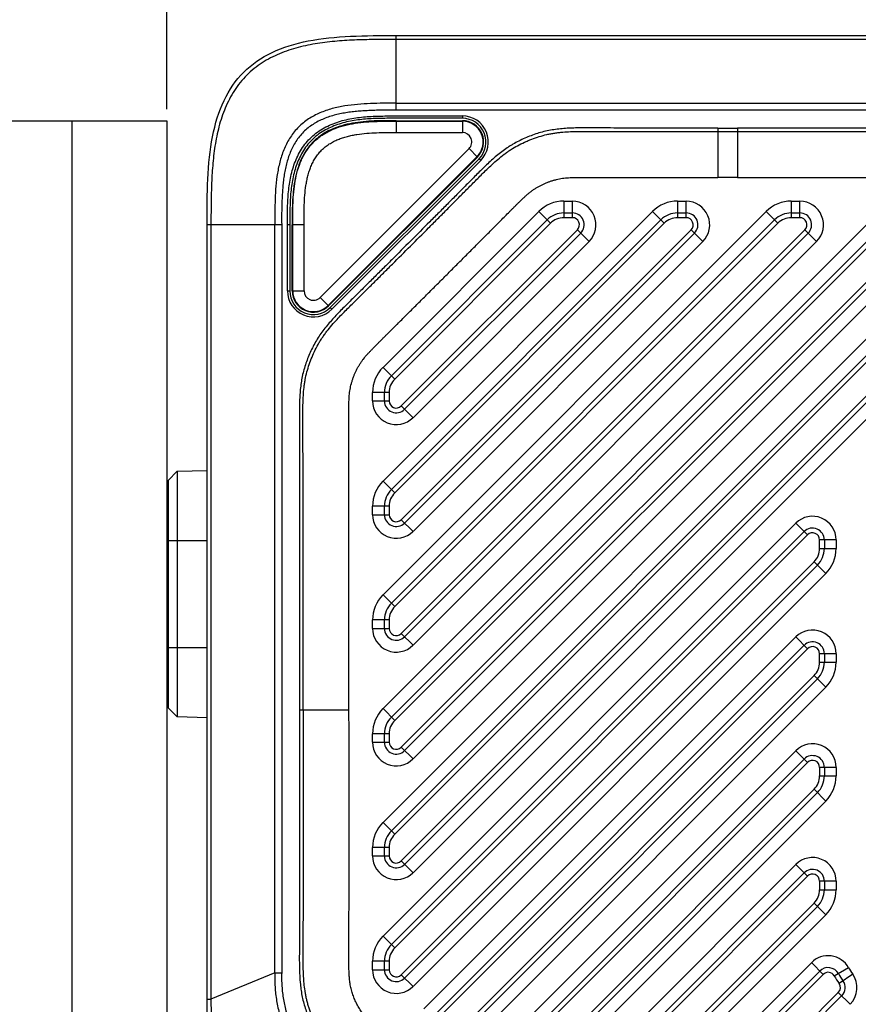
# Model space of a CAD drawing. Header units: millimetres. Extents: x 37 to 412, y 151 to 257.
# Tile 4 of 9: x 188 to 224, y 191 to 232. Entities that reach past the tile are written whole.
import ezdxf
from ezdxf.enums import TextEntityAlignment as Align

# ---------------------------------------------------------------- set-up
doc = ezdxf.new("R2010")
doc.units = ezdxf.units.MM
doc.header["$LTSCALE"] = 23.1
doc.layers.get('0').update_dxf_attribs({"linetype": 'CONTINUOUS'})
doc.layers.add('20_ALL_FEATURES', color=7, linetype='CONTINUOUS')
doc.layers.add('51__DRAFT_DIMS', color=7, linetype='CONTINUOUS')
doc.styles.get("Standard").update_dxf_attribs({"font": 'simfang.ttf'})
doc.dimstyles.new('DIMSTYLE_3', dxfattribs={"dimtxt": 3, "dimasz": 3, "dimexe": 2.5, "dimexo": 0.5, "dimgap": 0.75, "dimtad": 1, "dimdsep": 46, "dimtxsty": 'STANDARD', "dimblk": '_FILLED', "dimblk1": '_FILLED', "dimblk2": '_FILLED', "dimcen": 0.09, "dimclrt": 3, "dimazin": 2, "dimtol": 1, "dimtp": 0.1, "dimtm": 0.1, "dimtfac": 1, "dimtofl": 0, "dimtmove": 0, "dimatfit": 3, "dimldrblk": '_FILLED', "dimfxl": 1, "dimtolj": 1, "dimarcsym": 0})
doc.dimstyles.new('DIMSTYLE_4', dxfattribs={"dimtxt": 3, "dimasz": 3, "dimexe": 2.5, "dimexo": 0.5, "dimgap": 0.75, "dimtad": 1, "dimdsep": 46, "dimtxsty": 'STANDARD', "dimblk": '_FILLED', "dimblk1": '_FILLED', "dimblk2": '_FILLED', "dimcen": 0.09, "dimclrt": 3, "dimazin": 2, "dimtp": 0.3, "dimtm": 0.3, "dimtfac": 1, "dimtofl": 0, "dimtmove": 0, "dimatfit": 3, "dimldrblk": '_FILLED', "dimfxl": 1, "dimtolj": 1, "dimarcsym": 0})

# ---------------------------------------------------------------- blocks, each defined once
blk = doc.blocks.new('_FILLED')
at = {"color": 0, "linetype": 'ByBlock'}
blk.add_solid([(0, 0), (-1, 0.167), (-1, -0.167)], dxfattribs=at)
blk = doc.blocks.new('*D5')
at = {"layer": '51__DRAFT_DIMS', "color": 4}
for p, q in [((152.294, 223.381), (152.294, 256.115)), ((310.194, 230.107), (310.194, 256.115)), ((152.294, 253.615), (231.244, 253.615)), ((310.194, 253.615), (231.244, 253.615))]:
    blk.add_line(p, q, dxfattribs=at)
at = {"layer": '51__DRAFT_DIMS', "color": 4, "xscale": 3, "yscale": 3, "zscale": 3, "rotation": 180}
blk.add_blockref('_FILLED', (152.294, 253.615), dxfattribs=at)
at = {"layer": '51__DRAFT_DIMS', "color": 4, "xscale": 3, "yscale": 3, "zscale": 3}
blk.add_blockref('_FILLED', (310.194, 253.615), dxfattribs=at)
at = {"layer": '51__DRAFT_DIMS', "color": 3}
for s, p in [('157.9', (226.715, 254.365)), ('0.1', (237.977, 254.365))]:
    blk.add_text(s, height=3, dxfattribs=at).set_placement(p, align=Align.CENTER)
blk = doc.blocks.new('*D8')
at = {"layer": '51__DRAFT_DIMS', "color": 4}
for p, q in [((194.294, 228.381), (194.294, 244.739)), ((310.194, 230.107), (310.194, 244.739)), ((194.294, 242.239), (252.244, 242.239)), ((310.194, 242.239), (252.244, 242.239))]:
    blk.add_line(p, q, dxfattribs=at)
at = {"layer": '51__DRAFT_DIMS', "color": 4, "xscale": 3, "yscale": 3, "zscale": 3, "rotation": 180}
blk.add_blockref('_FILLED', (194.294, 242.239), dxfattribs=at)
at = {"layer": '51__DRAFT_DIMS', "color": 4, "xscale": 3, "yscale": 3, "zscale": 3}
blk.add_blockref('_FILLED', (310.194, 242.239), dxfattribs=at)
at = {"layer": '51__DRAFT_DIMS', "color": 3}
blk.add_text('115.9', height=3, dxfattribs=at).set_placement((252.244, 242.989), align=Align.CENTER)

msp = doc.modelspace()

# ---------------------------------------------------------------- linework, layer by layer
at = {"layer": '20_ALL_FEATURES', "color": 4}
for p, q in [((203.994, 228.34), (203.994, 231.494)), ((232.394, 231.328), (203.994, 231.328)), ((203.994, 228.632), (232.394, 228.632)), ((232.394, 228.34), (203.994, 228.34)), ((206.788, 228.094), (206.788, 227.994)), ((190.294, 187.881), (190.294, 227.881)), ((203.994, 227.894), (203.994, 227.394)), ((206.788, 227.895), (206.788, 227.395)), ((217.594, 227.584), (217.594, 225.494)), ((217.594, 227.584), (218.416, 227.584)), ((217.594, 227.436), (218.416, 227.436)), ((218.416, 227.584), (218.416, 225.494)), ((207.425, 226.358), (207.071, 226.712)), ((201.272, 219.921), (207.565, 226.216)), ((207.565, 226.216), (207.495, 226.287)), ((218.416, 225.494), (217.594, 225.494)), ((211.082, 224.494), (211.082, 223.794)), ((211.082, 224.494), (211.44, 224.494)), ((211.44, 223.794), (211.44, 224.494)), ((215.89, 224.494), (215.89, 223.794)), ((215.89, 224.494), (216.248, 224.494)), ((216.248, 223.794), (216.248, 224.494)), ((220.698, 224.494), (220.698, 223.794)), ((220.698, 224.494), (221.057, 224.494)), ((221.057, 223.794), (221.057, 224.494)), ((210.021, 224.054), (203.434, 217.466)), ((214.829, 224.054), (203.434, 212.658)), ((219.637, 224.054), (203.434, 207.849)), ((224.445, 224.054), (203.434, 203.041)), ((210.516, 223.559), (210.021, 224.054)), ((215.324, 223.559), (214.829, 224.054)), ((220.132, 223.559), (219.637, 224.054)), ((203.929, 216.971), (210.516, 223.559)), ((203.929, 212.163), (215.324, 223.559)), ((203.929, 207.354), (220.132, 223.559)), ((203.929, 202.546), (224.94, 223.559)), ((211.44, 223.794), (211.082, 223.794)), ((216.248, 223.794), (215.89, 223.794)), ((221.057, 223.794), (220.698, 223.794)), ((199.149, 223.494), (195.994, 223.494)), ((196.16, 223.494), (196.16, 190.755)), ((198.857, 191.872), (198.857, 223.494)), ((199.149, 223.494), (199.149, 191.872)), ((199.394, 220.699), (199.394, 223.494)), ((199.494, 223.494), (199.394, 223.494)), ((200.094, 223.494), (199.594, 223.494)), ((211.653, 223.282), (204.207, 215.835)), ((216.461, 223.282), (204.207, 211.026)), ((221.269, 223.282), (204.207, 206.218)), ((226.077, 223.282), (204.207, 201.409)), ((212.148, 222.787), (211.653, 223.282)), ((216.956, 222.787), (216.461, 223.282)), ((221.764, 222.787), (221.269, 223.282)), ((204.702, 215.34), (212.148, 222.787)), ((204.702, 210.531), (216.956, 222.787)), ((204.702, 205.723), (221.764, 222.787)), ((204.702, 200.914), (226.572, 222.787)), ((199.394, 220.699), (199.494, 220.699)), ((199.594, 220.701), (200.094, 220.701)), ((225.887, 220.688), (203.434, 198.232)), ((201.131, 220.064), (200.777, 220.418)), ((203.929, 197.737), (226.382, 220.193)), ((201.202, 219.992), (201.272, 219.921)), ((226.66, 219.056), (204.207, 196.601)), ((204.702, 196.106), (227.155, 218.562)), ((203.434, 217.466), (203.929, 216.971)), ((202.994, 216.047), (202.994, 216.406)), ((203.694, 216.406), (202.994, 216.406)), ((202.994, 216.047), (203.694, 216.047)), ((203.694, 216.406), (203.694, 216.047)), ((204.207, 215.835), (204.702, 215.34)), ((194.353, 212.69), (194.353, 203.073)), ((203.434, 212.658), (203.929, 212.163)), ((202.994, 211.239), (202.994, 211.597)), ((203.694, 211.597), (202.994, 211.597)), ((203.694, 211.597), (203.694, 211.239)), ((202.994, 211.239), (203.694, 211.239)), ((204.207, 211.026), (204.702, 210.531)), ((220.887, 210.879), (203.434, 193.423)), ((221.382, 210.384), (220.887, 210.879)), ((203.929, 192.929), (221.382, 210.384)), ((195.994, 210.131), (194.294, 210.131)), ((221.894, 209.813), (221.894, 210.172)), ((222.594, 210.172), (221.894, 210.172)), ((221.894, 209.813), (222.594, 209.813)), ((222.594, 210.172), (222.594, 209.813)), ((221.66, 209.247), (204.207, 191.792)), ((222.155, 208.752), (221.66, 209.247)), ((204.702, 191.297), (222.155, 208.752)), ((203.434, 207.849), (203.929, 207.354)), ((202.994, 206.43), (202.994, 206.789)), ((203.694, 206.789), (202.994, 206.789)), ((203.694, 206.789), (203.694, 206.43)), ((202.994, 206.43), (203.694, 206.43)), ((204.207, 206.218), (204.702, 205.723)), ((220.887, 206.07), (205.164, 190.345)), ((221.382, 205.575), (220.887, 206.07)), ((194.294, 205.631), (195.994, 205.631)), ((205.659, 189.85), (221.382, 205.575)), ((221.894, 205.005), (221.894, 205.363)), ((222.594, 205.363), (221.894, 205.363)), ((222.594, 205.363), (222.594, 205.005)), ((221.894, 205.005), (222.594, 205.005)), ((221.66, 204.439), (206.366, 189.143)), ((222.155, 203.944), (221.66, 204.439)), ((206.861, 188.648), (222.155, 203.944)), ((199.904, 202.994), (201.996, 202.994)), ((200.441, 202.994), (200.503, 202.994)), ((201.204, 202.994), (201.585, 202.994)), ((203.434, 203.041), (203.929, 202.546)), ((202.994, 201.621), (202.994, 201.98)), ((203.694, 201.98), (202.994, 201.98)), ((203.694, 201.98), (203.694, 201.621)), ((202.994, 201.621), (203.694, 201.621)), ((204.207, 201.409), (204.702, 200.914)), ((220.887, 201.262), (207.568, 187.941)), ((221.382, 200.767), (220.887, 201.262)), ((208.063, 187.446), (221.382, 200.767)), ((221.894, 200.555), (221.894, 200.196)), ((222.594, 200.555), (221.894, 200.555)), ((221.894, 200.196), (222.594, 200.196)), ((222.594, 200.555), (222.594, 200.196)), ((221.66, 199.63), (208.77, 186.739)), ((222.155, 199.135), (221.66, 199.63)), ((209.265, 186.244), (222.155, 199.135)), ((203.434, 198.232), (203.929, 197.737)), ((202.994, 196.813), (202.994, 197.171)), ((203.694, 197.171), (202.994, 197.171)), ((203.694, 197.171), (203.694, 196.813)), ((202.994, 196.813), (203.694, 196.813)), ((204.207, 196.601), (204.702, 196.106)), ((220.887, 196.453), (209.972, 185.537)), ((221.382, 195.958), (220.887, 196.453)), ((210.467, 185.042), (221.382, 195.958)), ((221.894, 195.746), (221.894, 195.387)), ((222.594, 195.746), (221.894, 195.746)), ((222.594, 195.746), (222.594, 195.387)), ((221.894, 195.387), (222.594, 195.387)), ((221.66, 194.822), (211.174, 184.335)), ((222.155, 194.327), (221.66, 194.822)), ((211.669, 183.84), (222.155, 194.327)), ((203.434, 193.423), (203.929, 192.929)), ((202.994, 192.004), (202.994, 192.363)), ((203.694, 192.363), (202.994, 192.363)), ((203.694, 192.363), (203.694, 192.004)), ((221.546, 192.303), (212.444, 183.201)), ((222.041, 191.809), (221.546, 192.304)), ((198.857, 191.872), (196.16, 190.755)), ((198.857, 191.872), (199.149, 191.872)), ((202.994, 192.004), (203.694, 192.004)), ((222.514, 191.745), (223.122, 192.092)), ((204.207, 191.792), (204.702, 191.297)), ((212.939, 182.706), (222.041, 191.808)), ((223.292, 191.823), (222.719, 191.422)), ((222.685, 191.038), (214.076, 182.428)), ((223.18, 190.543), (222.685, 191.038)), ((195.994, 190.755), (196.16, 190.755))]:
    msp.add_line(p, q, dxfattribs=at)
at = {"layer": '20_ALL_FEATURES', "color": 7}
for p, q in [((203.994, 231.494), (232.394, 231.494)), ((157.294, 227.881), (194.294, 227.881)), ((194.294, 227.881), (194.294, 187.881)), ((203.994, 227.894), (206.788, 227.895)), ((203.994, 227.873), (206.788, 227.873)), ((203.994, 227.394), (206.788, 227.395)), ((207.071, 226.712), (200.777, 220.418)), ((207.41, 226.373), (201.116, 220.079)), ((201.131, 220.064), (207.425, 226.358)), ((201.202, 219.992), (207.495, 226.287)), ((211.082, 223.994), (211.44, 223.994)), ((215.89, 223.994), (216.248, 223.994)), ((220.698, 223.994), (221.057, 223.994)), ((203.787, 217.113), (210.375, 223.701)), ((203.787, 212.304), (215.183, 223.701)), ((203.787, 207.496), (219.991, 223.701)), ((203.787, 202.687), (224.799, 223.701)), ((195.994, 188.832), (195.994, 223.494)), ((199.494, 223.494), (199.494, 220.699)), ((199.594, 220.701), (199.594, 223.494)), ((199.616, 220.701), (199.615, 223.494)), ((200.094, 220.701), (200.094, 223.494)), ((211.794, 223.14), (204.348, 215.694)), ((216.602, 223.14), (204.348, 210.885)), ((221.41, 223.14), (204.348, 206.076)), ((226.218, 223.14), (204.348, 201.268)), ((203.787, 197.879), (226.241, 220.334)), ((226.802, 218.915), (204.348, 196.459)), ((203.494, 216.047), (203.494, 216.406)), ((194.735, 213.072), (195.994, 213.105)), ((194.353, 212.69), (194.735, 213.072)), ((194.735, 213.072), (194.735, 202.69)), ((203.494, 211.239), (203.494, 211.597)), ((203.787, 193.07), (221.241, 210.525)), ((222.094, 210.172), (222.094, 209.813)), ((221.802, 209.106), (204.348, 191.651)), ((203.494, 206.43), (203.494, 206.789)), ((205.517, 189.992), (221.241, 205.717)), ((222.094, 205.363), (222.094, 205.005)), ((221.802, 204.297), (206.507, 189.002)), ((194.735, 202.69), (194.353, 203.073)), ((195.994, 202.657), (194.735, 202.69)), ((203.494, 201.621), (203.494, 201.98)), ((207.922, 187.587), (221.241, 200.908)), ((222.094, 200.555), (222.094, 200.196)), ((221.802, 199.489), (208.911, 186.598)), ((203.494, 196.813), (203.494, 197.171)), ((210.326, 185.183), (221.241, 196.1)), ((222.094, 195.746), (222.094, 195.387)), ((221.802, 194.68), (211.316, 184.193)), ((203.494, 192.004), (203.494, 192.363)), ((212.798, 182.847), (221.9, 191.95)), ((222.826, 190.896), (214.217, 182.287))]:
    msp.add_line(p, q, dxfattribs=at)
at = {"layer": '20_ALL_FEATURES', "color": 4}
msp.add_lwpolyline([(200.052, 202.994), (200.118, 202.994), (200.184, 202.994)], dxfattribs=at)
for centre, radius, start, end in [((206.788, 226.994), 1.1, 315.0071, 90), ((211.082, 222.994), 1.5, 90, 135.0028), ((211.44, 223.494), 1, 315.0028, 90), ((215.89, 222.994), 1.5, 90, 135.0028), ((216.248, 223.494), 1, 315.0028, 90), ((220.698, 222.994), 1.5, 90, 135.0028), ((221.057, 223.494), 1, 315.0028, 90), ((211.082, 222.994), 0.8, 90, 135.0028), ((211.44, 223.494), 0.3, 315.0028, 90), ((215.89, 222.994), 0.8, 90, 135.0028), ((216.248, 223.494), 0.3, 315.0028, 90), ((220.698, 222.994), 0.8, 90, 135.0028), ((221.057, 223.494), 0.3, 315.0028, 90), ((200.494, 220.699), 1.1, 180, 315.0071), ((204.494, 216.406), 1.5, 135.0028, 180), ((204.494, 216.406), 0.8, 135.0028, 180), ((203.994, 216.047), 1, 180, 315.0028), ((203.994, 216.047), 0.3, 180, 315.0028), ((204.494, 211.597), 1.5, 135.0028, 180), ((204.494, 211.597), 0.8, 135.0028, 180), ((203.994, 211.239), 1, 180, 315.0028), ((203.994, 211.239), 0.3, 180, 315.0028), ((221.594, 210.172), 1, 0, 135.0028), ((221.594, 210.172), 0.3, 0, 135.0028), ((221.094, 209.813), 0.8, 315.0028, 360), ((221.094, 209.813), 1.5, 315.0028, 360), ((204.494, 206.789), 1.5, 135.0028, 180), ((204.494, 206.789), 0.8, 135.0028, 180), ((203.994, 206.43), 1, 180, 315.0028), ((203.994, 206.43), 0.3, 180, 315.0028), ((221.594, 205.363), 1, 0, 135.0028), ((221.594, 205.363), 0.3, 0, 135.0028), ((221.094, 205.005), 0.8, 315.0028, 360), ((221.094, 205.005), 1.5, 315.0028, 360), ((204.494, 201.98), 1.5, 135.0028, 180), ((204.494, 201.98), 0.8, 135.0028, 180), ((203.994, 201.621), 1, 180, 315.0028), ((203.994, 201.621), 0.3, 180, 315.0028), ((221.594, 200.555), 1, 359.9986, 135.0032), ((221.594, 200.555), 0.3, 359.9996, 135.004), ((221.094, 200.196), 0.8, 315.0029, 360), ((221.094, 200.196), 1.5, 315.0041, 359.9999), ((204.494, 197.171), 1.5, 135.0028, 180), ((204.494, 197.171), 0.8, 135.0028, 180), ((203.994, 196.813), 1, 180, 315.0028), ((203.994, 196.813), 0.3, 180, 315.0028), ((221.594, 195.746), 1, 359.9986, 135.0032), ((221.594, 195.746), 0.3, 359.9996, 135.004), ((221.094, 195.387), 0.8, 315.0029, 360), ((221.094, 195.387), 1.5, 315.0041, 359.9998), ((204.494, 192.363), 1.5, 135.0028, 180), ((204.494, 192.363), 0.8, 135.0028, 180), ((222.253, 191.596), 1, 29.6698, 135.0092), ((203.994, 192.004), 1, 180, 315.0028), ((203.994, 192.004), 0.3, 180, 315.0028), ((222.253, 191.596), 0.3, 29.7039, 135.0231), ((226.138, 193.812), 3.472, 209.7041, 214.9546), ((226.138, 193.812), 4.172, 209.6961, 214.9523), ((222.473, 191.25), 1, 315.0028, 34.9421), ((222.473, 191.25), 0.3, 315.0028, 34.9421)]:
    msp.add_arc(centre, radius, start, end, dxfattribs=at)
at = {"layer": '20_ALL_FEATURES', "color": 7}
for centre, radius, start, end in [((206.788, 226.994), 1, 315.0071, 90), ((206.788, 226.994), 0.9, 315.018, 89.9891), ((206.788, 226.994), 0.879, 315, 90.0071), ((206.788, 226.994), 0.4, 315.0031, 90.004), ((211.082, 222.994), 1, 90, 135.0028), ((211.44, 223.494), 0.5, 315.0028, 90), ((215.89, 222.994), 1, 90, 135.0028), ((216.248, 223.494), 0.5, 315.0028, 90), ((220.698, 222.994), 1, 90, 135.0028), ((221.057, 223.494), 0.5, 315.0028, 90), ((200.494, 220.699), 1, 180, 315.0071), ((200.494, 220.701), 0.9, 180.0251, 314.982), ((200.494, 220.701), 0.879, 180.0071, 315), ((200.494, 220.701), 0.4, 180.0099, 314.9972), ((204.494, 216.406), 1, 135.0028, 180), ((203.994, 216.047), 0.5, 180, 315.0028), ((194.494, 212.548), 0.2, 135, 180), ((204.494, 211.597), 1, 135.0028, 180), ((203.994, 211.239), 0.5, 180, 315.0028), ((221.594, 210.172), 0.5, 0, 135.0028), ((221.094, 209.813), 1, 315.0028, 360), ((204.494, 206.789), 1, 135.0028, 180), ((203.994, 206.43), 0.5, 180, 315.0028), ((221.594, 205.363), 0.5, 0, 135.0028), ((221.094, 205.005), 1, 315.0028, 360), ((194.494, 203.214), 0.2, 180, 225), ((204.494, 201.98), 1, 135.0028, 180), ((203.994, 201.621), 0.5, 180, 315.0028), ((221.594, 200.555), 0.5, 0, 135.0028), ((221.094, 200.196), 1, 315.0028, 360), ((204.494, 197.171), 1, 135.0028, 180), ((203.994, 196.813), 0.5, 180, 315.0028), ((221.594, 195.746), 0.5, 0, 135.0028), ((221.094, 195.387), 1, 315.0028, 360), ((204.494, 192.363), 1, 135.0028, 180), ((203.994, 192.004), 0.5, 180, 315.0028), ((222.253, 191.596), 0.5, 29.7074, 135.0028), ((226.134, 193.809), 3.967, 209.6922, 214.9559), ((222.473, 191.25), 0.5, 315.0028, 34.9421)]:
    msp.add_arc(centre, radius, start, end, dxfattribs=at)
for points, knots in [([(195.994, 223.494), (195.994, 224.8), (196.02, 227.399), (197.289, 230.199), (200.09, 231.468), (202.688, 231.494), (203.994, 231.494)], [0, 0, 0, 0, 0.25, 0.5, 0.75, 1, 1, 1, 1]), ([(206.788, 227.994), (206.569, 227.994), (206.132, 227.994), (205.476, 227.994), (204.821, 227.994), (204.275, 227.993), (203.838, 227.994), (203.401, 227.993), (202.858, 227.979), (202.319, 227.925), (201.896, 227.842), (201.481, 227.728), (201.083, 227.562), (200.72, 227.337), (200.471, 227.135), (200.252, 226.902), (200.066, 226.641), (199.912, 226.359), (199.744, 225.964), (199.602, 225.444), (199.52, 224.8), (199.494, 224.148), (199.494, 223.712), (199.494, 223.494)], [0, 0, 0, 0, 0.0625, 0.125, 0.1875, 0.25, 0.28125, 0.3125, 0.375, 0.4375, 0.46875, 0.5, 0.5625, 0.59375, 0.625, 0.65625, 0.6875, 0.71875, 0.75, 0.8125, 0.875, 0.9375, 1, 1, 1, 1]), ([(203.994, 227.894), (203.839, 227.894), (203.529, 227.894), (203.064, 227.884), (202.6, 227.854), (202.138, 227.794), (201.684, 227.691), (201.245, 227.534), (200.836, 227.309), (200.475, 227.012), (200.179, 226.651), (199.954, 226.242), (199.797, 225.803), (199.694, 225.349), (199.634, 224.888), (199.604, 224.423), (199.594, 223.959), (199.594, 223.649), (199.594, 223.494)], [0, 0, 0, 0, 0.062527, 0.125054, 0.187579, 0.250098, 0.312605, 0.375092, 0.437554, 0.5, 0.562446, 0.624908, 0.687395, 0.749902, 0.812421, 0.874946, 0.937473, 1, 1, 1, 1]), ([(199.615, 223.494), (199.615, 223.648), (199.615, 223.956), (199.625, 224.419), (199.655, 224.881), (199.714, 225.341), (199.816, 225.793), (199.972, 226.23), (200.195, 226.637), (200.49, 226.997), (200.85, 227.292), (201.257, 227.516), (201.694, 227.672), (202.146, 227.774), (202.606, 227.833), (203.068, 227.863), (203.531, 227.873), (203.839, 227.873), (203.994, 227.873)], [0, 0, 0, 0, 0.062528, 0.125055, 0.18758, 0.250099, 0.312606, 0.375093, 0.437556, 0.500001, 0.562446, 0.624909, 0.687396, 0.749903, 0.812422, 0.874945, 0.937472, 1, 1, 1, 1]), ([(200.094, 223.494), (200.094, 223.632), (200.094, 223.91), (200.101, 224.325), (200.124, 224.741), (200.162, 225.085), (200.21, 225.358), (200.257, 225.561), (200.314, 225.761), (200.386, 225.957), (200.473, 226.146), (200.576, 226.326), (200.698, 226.496), (200.837, 226.651), (200.992, 226.79), (201.161, 226.911), (201.342, 227.015), (201.531, 227.102), (201.726, 227.173), (201.926, 227.231), (202.129, 227.277), (202.402, 227.325), (202.747, 227.364), (203.162, 227.387), (203.578, 227.394), (203.855, 227.394), (203.994, 227.394)], [0, 0, 0, 0, 0.062505, 0.125009, 0.18751, 0.250007, 0.28126, 0.312512, 0.343764, 0.375015, 0.406265, 0.437512, 0.468757, 0.500002, 0.531246, 0.562491, 0.593738, 0.624988, 0.656239, 0.687491, 0.718743, 0.749996, 0.812492, 0.874992, 0.937495, 1, 1, 1, 1])]:
    msp.add_open_spline(points, degree=3, knots=knots, dxfattribs=at)
at = {"layer": '20_ALL_FEATURES', "color": 4}
for points, knots in [([(203.994, 231.328), (203.716, 231.328), (203.299, 231.327), (202.743, 231.318), (202.327, 231.306), (201.91, 231.287), (201.355, 231.248), (200.664, 231.171), (199.981, 231.034), (199.448, 230.875), (199.057, 230.729), (198.679, 230.553), (198.317, 230.344), (197.978, 230.1), (197.666, 229.822), (197.388, 229.51), (197.144, 229.171), (196.936, 228.809), (196.759, 228.431), (196.613, 228.04), (196.454, 227.507), (196.317, 226.824), (196.225, 225.995), (196.178, 225.162), (196.161, 224.328), (196.16, 223.772), (196.16, 223.494)], [0, 0, 0, 0, 0.062506, 0.093759, 0.125013, 0.156266, 0.18752, 0.250019, 0.312506, 0.343759, 0.375013, 0.406264, 0.437517, 0.468765, 0.500011, 0.531256, 0.562503, 0.59375, 0.625, 0.656251, 0.687503, 0.749987, 0.812485, 0.874988, 0.937494, 1, 1, 1, 1]), ([(203.994, 228.632), (203.813, 228.632), (203.449, 228.631), (202.903, 228.619), (202.358, 228.588), (201.906, 228.535), (201.548, 228.469), (201.283, 228.405), (201.022, 228.325), (200.767, 228.226), (200.521, 228.109), (200.285, 227.971), (200.064, 227.81), (199.861, 227.627), (199.678, 227.424), (199.517, 227.203), (199.379, 226.967), (199.262, 226.721), (199.163, 226.466), (199.083, 226.205), (199.019, 225.94), (198.953, 225.582), (198.9, 225.13), (198.869, 224.585), (198.857, 224.039), (198.857, 223.676), (198.857, 223.494)], [0, 0, 0, 0, 0.062501, 0.125003, 0.187502, 0.25, 0.281254, 0.312509, 0.343761, 0.375013, 0.406265, 0.437514, 0.468762, 0.500009, 0.531254, 0.5625, 0.593748, 0.624997, 0.656247, 0.687499, 0.718751, 0.750004, 0.812499, 0.874998, 0.937499, 1, 1, 1, 1]), ([(203.994, 228.34), (203.822, 228.341), (203.564, 228.342), (203.219, 228.335), (202.961, 228.326), (202.703, 228.314), (202.445, 228.297), (202.187, 228.273), (201.931, 228.241), (201.676, 228.196), (201.424, 228.139), (201.175, 228.067), (200.933, 227.978), (200.697, 227.87), (200.472, 227.742), (200.261, 227.593), (200.068, 227.42), (199.896, 227.227), (199.746, 227.016), (199.618, 226.791), (199.51, 226.555), (199.421, 226.313), (199.349, 226.064), (199.292, 225.812), (199.248, 225.557), (199.215, 225.301), (199.191, 225.043), (199.174, 224.786), (199.162, 224.527), (199.153, 224.269), (199.146, 223.925), (199.147, 223.666), (199.149, 223.494)], [0, 0, 0, 0, 0.0625, 0.09375, 0.125, 0.156251, 0.187502, 0.218754, 0.250006, 0.281259, 0.312515, 0.343768, 0.375021, 0.406271, 0.437518, 0.468765, 0.500009, 0.531253, 0.562497, 0.593743, 0.624991, 0.656241, 0.687492, 0.718744, 0.749996, 0.781247, 0.812499, 0.843749, 0.875, 0.906251, 0.9375, 1, 1, 1, 1]), ([(199.394, 223.494), (199.394, 223.712), (199.394, 224.041), (199.407, 224.479), (199.435, 224.917), (199.504, 225.463), (199.65, 225.996), (199.822, 226.403), (199.982, 226.694), (200.175, 226.965), (200.403, 227.208), (200.662, 227.418), (200.944, 227.594), (201.243, 227.737), (201.554, 227.852), (201.873, 227.94), (202.197, 228.003), (202.524, 228.046), (202.852, 228.073), (203.181, 228.087), (203.509, 228.093), (203.838, 228.094), (204.165, 228.094), (204.493, 228.094), (204.93, 228.094), (205.476, 228.094), (206.132, 228.094), (206.569, 228.094), (206.788, 228.094)], [0, 0, 0, 0, 0.06225, 0.093428, 0.124641, 0.187164, 0.249809, 0.281212, 0.312671, 0.344184, 0.375724, 0.40726, 0.438729, 0.470147, 0.501522, 0.532864, 0.564175, 0.595447, 0.626678, 0.657871, 0.689031, 0.720153, 0.751254, 0.782346, 0.813437, 0.875625, 0.937813, 1, 1, 1, 1]), ([(217.594, 227.584), (217.216, 227.584), (216.649, 227.584), (215.893, 227.583), (215.326, 227.582), (214.759, 227.582), (214.192, 227.582), (213.625, 227.583), (213.152, 227.584), (212.774, 227.586), (212.491, 227.588), (212.207, 227.59), (211.924, 227.592), (211.64, 227.589), (211.357, 227.58), (211.074, 227.563), (210.792, 227.535), (210.511, 227.493), (210.141, 227.414), (209.78, 227.297), (209.43, 227.154), (209.173, 227.034), (208.965, 226.922), (208.803, 226.825), (208.644, 226.722), (208.452, 226.584), (208.158, 226.347), (207.877, 226.093), (207.606, 225.83), (207.405, 225.63), (207.206, 225.428), (206.94, 225.159), (206.607, 224.824), (206.208, 224.421), (205.808, 224.019), (205.274, 223.484), (204.606, 222.815), (203.938, 222.147), (203.402, 221.613), (203, 221.213), (202.598, 220.814), (202.262, 220.481), (201.993, 220.215), (201.792, 220.016), (201.592, 219.814), (201.396, 219.609), (201.206, 219.399), (201.022, 219.183), (200.848, 218.959), (200.687, 218.726), (200.542, 218.482), (200.413, 218.229), (200.297, 217.97), (200.194, 217.706), (200.105, 217.436), (200.045, 217.208), (200.006, 217.023), (199.973, 216.836), (199.943, 216.602), (199.919, 216.319), (199.9, 215.942), (199.894, 215.469), (199.899, 214.902), (199.901, 214.335), (199.903, 213.768), (199.905, 213.201), (199.906, 212.634), (199.906, 211.878), (199.906, 210.933), (199.906, 209.799), (199.905, 208.664), (199.904, 207.53), (199.904, 206.396), (199.904, 204.884), (199.904, 203.75), (199.904, 202.994)], [0, 0, 0, 0, 0.03125, 0.046874, 0.062499, 0.078124, 0.093749, 0.109374, 0.124999, 0.132811, 0.140623, 0.148436, 0.156248, 0.164061, 0.171874, 0.179687, 0.1875, 0.195313, 0.203126, 0.218745, 0.226558, 0.234371, 0.242185, 0.246092, 0.249998, 0.257811, 0.265624, 0.281248, 0.289061, 0.296873, 0.304686, 0.312498, 0.328123, 0.343748, 0.359372, 0.374997, 0.406247, 0.437496, 0.453121, 0.468746, 0.484371, 0.499996, 0.507808, 0.515621, 0.523433, 0.531246, 0.539059, 0.546872, 0.554685, 0.562499, 0.570312, 0.578125, 0.585938, 0.593751, 0.601564, 0.609377, 0.613284, 0.617191, 0.625004, 0.632817, 0.640629, 0.656254, 0.671879, 0.687504, 0.703128, 0.718753, 0.734378, 0.750003, 0.781253, 0.812502, 0.843752, 0.875001, 0.906251, 0.937501, 1, 1, 1, 1]), ([(200.052, 202.994), (200.052, 203.714), (200.052, 204.794), (200.052, 206.235), (200.052, 207.316), (200.053, 208.399), (200.053, 209.482), (200.054, 210.565), (200.055, 211.645), (200.054, 212.544), (200.053, 213.26), (200.051, 213.796), (200.05, 214.241), (200.048, 214.596), (200.047, 214.862), (200.045, 215.127), (200.044, 215.395), (200.044, 215.672), (200.05, 215.966), (200.064, 216.281), (200.087, 216.555), (200.115, 216.779), (200.151, 217.002), (200.212, 217.275), (200.311, 217.594), (200.43, 217.905), (200.566, 218.21), (200.697, 218.455), (200.813, 218.645), (200.907, 218.786), (201.007, 218.923), (201.146, 219.101), (201.324, 219.31), (201.536, 219.542), (201.739, 219.753), (201.933, 219.948), (202.123, 220.135), (202.312, 220.322), (202.5, 220.509), (202.753, 220.76), (203.07, 221.074), (203.45, 221.453), (203.96, 221.96), (204.597, 222.596), (205.234, 223.233), (205.742, 223.743), (206.122, 224.125), (206.5, 224.506), (206.814, 224.822), (207.064, 225.074), (207.251, 225.263), (207.437, 225.452), (207.627, 225.644), (207.829, 225.841), (208.049, 226.049), (208.29, 226.263), (208.508, 226.439), (208.69, 226.573), (208.876, 226.699), (209.117, 226.84), (209.366, 226.962), (209.57, 227.051), (209.776, 227.134), (210.038, 227.226), (210.307, 227.299), (210.527, 227.344), (210.694, 227.371), (210.864, 227.393), (211.086, 227.415), (211.354, 227.432), (211.658, 227.442), (211.941, 227.444), (212.21, 227.442), (212.475, 227.44), (212.739, 227.438), (213.004, 227.437), (213.36, 227.435), (213.807, 227.434), (214.526, 227.434), (215.428, 227.434), (216.511, 227.436), (217.234, 227.436), (217.594, 227.436)], [0, 0, 0, 0, 0.059895, 0.089867, 0.119862, 0.149885, 0.179932, 0.209968, 0.239948, 0.26983, 0.284721, 0.299571, 0.314375, 0.321758, 0.329128, 0.336483, 0.343844, 0.351412, 0.359488, 0.368304, 0.377638, 0.382377, 0.387101, 0.396405, 0.405633, 0.414874, 0.424114, 0.433341, 0.437976, 0.442656, 0.447385, 0.452125, 0.461444, 0.470219, 0.478246, 0.485778, 0.493119, 0.500466, 0.507836, 0.515227, 0.530062, 0.544959, 0.559903, 0.589877, 0.619872, 0.634843, 0.649777, 0.664661, 0.67948, 0.686861, 0.694221, 0.701558, 0.70895, 0.716674, 0.725036, 0.734115, 0.74355, 0.748282, 0.752966, 0.762216, 0.771449, 0.776071, 0.780693, 0.789925, 0.799166, 0.803839, 0.808565, 0.813309, 0.818025, 0.827164, 0.835597, 0.843341, 0.850712, 0.858009, 0.865339, 0.872699, 0.880088, 0.89494, 0.909872, 0.939893, 0.969977, 1, 1, 1, 1]), ([(228.775, 227.348), (228.725, 227.369), (228.622, 227.409), (228.466, 227.461), (228.307, 227.503), (228.145, 227.535), (227.982, 227.557), (227.818, 227.572), (227.655, 227.582), (227.492, 227.588), (227.329, 227.59), (227.166, 227.589), (227.004, 227.588), (226.788, 227.587), (226.518, 227.586), (226.194, 227.585), (225.87, 227.584), (225.438, 227.583), (224.898, 227.583), (224.25, 227.583), (223.601, 227.583), (222.953, 227.583), (222.305, 227.584), (221.657, 227.584), (220.793, 227.584), (219.712, 227.584), (218.848, 227.584), (218.416, 227.584)], [0, 0, 0, 0, 0.015806, 0.031656, 0.047542, 0.063438, 0.079271, 0.095044, 0.110775, 0.126477, 0.142173, 0.157813, 0.173404, 0.188999, 0.220188, 0.251377, 0.282567, 0.313757, 0.376138, 0.438522, 0.500906, 0.563293, 0.62568, 0.688068, 0.750455, 0.875229, 1, 1, 1, 1]), ([(218.416, 227.436), (218.83, 227.436), (219.659, 227.436), (220.904, 227.436), (221.943, 227.436), (222.775, 227.436), (223.401, 227.435), (224.025, 227.435), (224.648, 227.435), (225.269, 227.435), (225.886, 227.436), (226.397, 227.437), (226.804, 227.439), (227.057, 227.44), (227.261, 227.441), (227.427, 227.441), (227.615, 227.436), (227.788, 227.426), (227.939, 227.412), (228.056, 227.398), (228.173, 227.379), (228.324, 227.347), (228.507, 227.294), (228.649, 227.24), (228.719, 227.211)], [0, 0, 0, 0, 0.120328, 0.240768, 0.361452, 0.421924, 0.48245, 0.542932, 0.603269, 0.663363, 0.723112, 0.782417, 0.811871, 0.841177, 0.855817, 0.871315, 0.889201, 0.910348, 0.921697, 0.933226, 0.944695, 0.955933, 0.977964, 1, 1, 1, 1]), ([(201.995, 202.994), (201.995, 203.166), (201.995, 203.424), (201.995, 203.767), (201.995, 204.025), (201.995, 204.283), (201.994, 204.541), (201.994, 204.799), (201.994, 205.057), (201.995, 205.315), (201.995, 205.573), (201.994, 205.831), (201.994, 206.089), (201.994, 206.347), (201.994, 206.604), (201.994, 206.862), (201.994, 207.12), (201.994, 207.378), (201.994, 207.722), (201.994, 208.152), (201.995, 208.668), (201.995, 209.183), (201.995, 209.613), (201.995, 209.957), (201.995, 210.215), (201.995, 210.473), (201.995, 210.731), (201.995, 210.989), (201.996, 211.505), (201.995, 212.02), (201.995, 212.536), (201.995, 212.794), (201.995, 213.052), (201.994, 213.31), (201.994, 213.568), (201.993, 213.826), (201.993, 214.084), (201.992, 214.342), (201.992, 214.556), (201.991, 214.728), (201.991, 214.857), (201.991, 214.986), (201.99, 215.115), (201.99, 215.244), (201.989, 215.373), (201.989, 215.502), (201.989, 215.674), (201.991, 215.846), (201.994, 216.018), (201.999, 216.147), (202.008, 216.275), (202.021, 216.404), (202.04, 216.531), (202.065, 216.658), (202.095, 216.783), (202.132, 216.907), (202.173, 217.029), (202.219, 217.15), (202.271, 217.268), (202.328, 217.384), (202.39, 217.497), (202.445, 217.589), (202.492, 217.661), (202.528, 217.715), (202.565, 217.767), (202.643, 217.87), (202.74, 217.985), (202.857, 218.111), (202.946, 218.205), (203.036, 218.297), (203.126, 218.389), (203.217, 218.48), (203.309, 218.571), (203.385, 218.647), (203.446, 218.708), (203.507, 218.768), (203.583, 218.844), (203.659, 218.92), (203.72, 218.981), (203.781, 219.041), (203.857, 219.117), (203.949, 219.208), (204.07, 219.329), (204.223, 219.481), (204.466, 219.724), (204.771, 220.027), (205.136, 220.391), (205.501, 220.756), (205.866, 221.12), (206.231, 221.485), (206.595, 221.85), (206.96, 222.215), (207.324, 222.58), (207.627, 222.885), (207.87, 223.128), (208.052, 223.311), (208.234, 223.494), (208.416, 223.677), (208.597, 223.86), (208.749, 224.012), (208.87, 224.134), (208.961, 224.225), (209.052, 224.317), (209.144, 224.407), (209.236, 224.497), (209.329, 224.587), (209.423, 224.676), (209.519, 224.762), (209.617, 224.845), (209.719, 224.924), (209.825, 224.997), (209.916, 225.055), (209.991, 225.098), (210.047, 225.13), (210.104, 225.16), (210.162, 225.188), (210.22, 225.216), (210.278, 225.243), (210.338, 225.269), (210.398, 225.292), (210.458, 225.314), (210.519, 225.335), (210.58, 225.356), (210.642, 225.375), (210.704, 225.392), (210.787, 225.413), (210.892, 225.437), (211.019, 225.459), (211.147, 225.475), (211.276, 225.485), (211.405, 225.492), (211.534, 225.497), (211.663, 225.498), (211.792, 225.498), (211.921, 225.498), (212.049, 225.498), (212.178, 225.498), (212.307, 225.497), (212.479, 225.496), (212.694, 225.496), (212.952, 225.495), (213.21, 225.494), (213.554, 225.493), (213.984, 225.493), (214.5, 225.493), (215.015, 225.493), (215.703, 225.493), (216.563, 225.494), (217.251, 225.494), (217.594, 225.494)], [0, 0, 0, 0, 0.015625, 0.023437, 0.03125, 0.039062, 0.046875, 0.054687, 0.0625, 0.070312, 0.078125, 0.085937, 0.09375, 0.101562, 0.109375, 0.117187, 0.125, 0.132812, 0.140625, 0.15625, 0.171875, 0.1875, 0.203125, 0.210937, 0.21875, 0.226562, 0.234375, 0.242187, 0.25, 0.28125, 0.289062, 0.296875, 0.304687, 0.3125, 0.320312, 0.328125, 0.335937, 0.34375, 0.351562, 0.355468, 0.359375, 0.363281, 0.367187, 0.371093, 0.375, 0.378906, 0.382812, 0.390624, 0.394531, 0.398437, 0.402343, 0.406249, 0.410156, 0.414062, 0.417968, 0.421875, 0.425781, 0.429687, 0.433593, 0.4375, 0.441406, 0.445312, 0.447265, 0.449218, 0.451172, 0.453125, 0.460936, 0.464842, 0.468748, 0.472654, 0.476561, 0.480467, 0.484373, 0.488279, 0.490233, 0.492186, 0.496092, 0.499998, 0.501951, 0.503904, 0.507811, 0.511717, 0.515623, 0.523436, 0.531248, 0.546873, 0.562498, 0.578123, 0.593748, 0.609373, 0.624998, 0.640623, 0.656248, 0.671873, 0.679685, 0.687498, 0.69531, 0.703123, 0.710935, 0.718748, 0.722654, 0.72656, 0.730467, 0.734373, 0.738279, 0.742185, 0.746092, 0.749998, 0.753904, 0.757811, 0.761717, 0.765623, 0.767577, 0.76953, 0.771483, 0.773436, 0.77539, 0.777343, 0.779296, 0.781249, 0.783203, 0.785156, 0.787109, 0.789062, 0.791016, 0.792969, 0.796875, 0.800781, 0.804688, 0.808594, 0.8125, 0.816406, 0.820313, 0.824219, 0.828125, 0.832031, 0.835938, 0.839844, 0.84375, 0.851563, 0.859375, 0.867188, 0.875, 0.890625, 0.90625, 0.921875, 0.9375, 0.96875, 1, 1, 1, 1]), ([(218.416, 225.494), (218.832, 225.494), (219.663, 225.494), (220.909, 225.494), (221.946, 225.494), (222.775, 225.494), (223.395, 225.494), (224.016, 225.493), (224.534, 225.493), (224.949, 225.493), (225.262, 225.494), (225.576, 225.494), (225.891, 225.494), (226.207, 225.494), (226.524, 225.494), (226.79, 225.495), (227.003, 225.495), (227.163, 225.495), (227.32, 225.496), (227.466, 225.496), (227.574, 225.495), (227.645, 225.492), (227.687, 225.49), (227.723, 225.486), (227.758, 225.481), (227.792, 225.474), (227.841, 225.463), (227.904, 225.446), (227.954, 225.428), (227.978, 225.418)], [0, 0, 0, 0, 0.13036, 0.26059, 0.390542, 0.455369, 0.520135, 0.58495, 0.649931, 0.682518, 0.715191, 0.747962, 0.780846, 0.813857, 0.847011, 0.88032, 0.897038, 0.9138, 0.930555, 0.946327, 0.959369, 0.964422, 0.968679, 0.972427, 0.975953, 0.979546, 0.983416, 0.991708, 1, 1, 1, 1]), ([(199.904, 202.994), (199.904, 202.628), (199.904, 201.895), (199.904, 200.797), (199.905, 199.698), (199.905, 198.6), (199.906, 197.502), (199.907, 196.403), (199.906, 195.488), (199.905, 194.755), (199.903, 194.206), (199.901, 193.657), (199.9, 193.108), (199.894, 192.559), (199.898, 192.009), (199.921, 191.552), (199.96, 191.188), (200.003, 190.916), (200.064, 190.648), (200.141, 190.385), (200.233, 190.126), (200.338, 189.872), (200.454, 189.623), (200.583, 189.38), (200.728, 189.147), (200.888, 188.923), (201.059, 188.708), (201.298, 188.431), (201.55, 188.164), (201.807, 187.904), (202.002, 187.71), (202.197, 187.517), (202.392, 187.324), (202.587, 187.13), (202.847, 186.872), (203.171, 186.55), (203.561, 186.162), (204.079, 185.646), (204.728, 184.999), (205.505, 184.223), (206.281, 183.446), (206.928, 182.798), (207.445, 182.279), (207.832, 181.89), (208.155, 181.565), (208.413, 181.306), (208.607, 181.111), (208.8, 180.916), (208.993, 180.721), (209.186, 180.526), (209.444, 180.266), (209.706, 180.009), (209.975, 179.761), (210.182, 179.581), (210.396, 179.408), (210.618, 179.247), (210.851, 179.1), (211.092, 178.969), (211.34, 178.851), (211.552, 178.763), (211.723, 178.699), (211.896, 178.638), (212.115, 178.572), (212.383, 178.509), (212.654, 178.464), (212.927, 178.433), (213.201, 178.413), (213.475, 178.401), (213.841, 178.395), (214.208, 178.398), (214.574, 178.402), (214.848, 178.404), (215.123, 178.405), (215.489, 178.405), (215.947, 178.406), (216.496, 178.405), (217.045, 178.404), (217.411, 178.404), (217.594, 178.404)], [0, 0, 0, 0, 0.031249, 0.062499, 0.093748, 0.124997, 0.156247, 0.187496, 0.218746, 0.23437, 0.249995, 0.26562, 0.281244, 0.296869, 0.312494, 0.328118, 0.335931, 0.343744, 0.351557, 0.359371, 0.367184, 0.374997, 0.38281, 0.390623, 0.398436, 0.406249, 0.414062, 0.421875, 0.437499, 0.445311, 0.453124, 0.460936, 0.468748, 0.476561, 0.484373, 0.499998, 0.515622, 0.531247, 0.562497, 0.593746, 0.624995, 0.656245, 0.671869, 0.687494, 0.703119, 0.710931, 0.718743, 0.726556, 0.734368, 0.74218, 0.749993, 0.765617, 0.77343, 0.781244, 0.789057, 0.796871, 0.804684, 0.812498, 0.820311, 0.828124, 0.832031, 0.835938, 0.843751, 0.851564, 0.859377, 0.86719, 0.875002, 0.882815, 0.890627, 0.906252, 0.914064, 0.921877, 0.929689, 0.937501, 0.953126, 0.968751, 0.984375, 1, 1, 1, 1]), ([(200.052, 202.994), (200.052, 202.298), (200.052, 201.255), (200.052, 199.864), (200.053, 198.82), (200.054, 197.777), (200.055, 196.734), (200.054, 195.866), (200.054, 195.171), (200.053, 194.65), (200.051, 194.13), (200.049, 193.609), (200.048, 193.174), (200.045, 192.825), (200.043, 192.559), (200.044, 192.287), (200.049, 192.009), (200.061, 191.721), (200.082, 191.422), (200.113, 191.165), (200.149, 190.954), (200.183, 190.793), (200.223, 190.631), (200.271, 190.469), (200.325, 190.309), (200.403, 190.099), (200.51, 189.845), (200.656, 189.552), (200.819, 189.275), (201.002, 189.016), (201.197, 188.773), (201.396, 188.545), (201.595, 188.332), (201.85, 188.069), (202.104, 187.818), (202.353, 187.571), (202.538, 187.387), (202.723, 187.203), (202.97, 186.959), (203.278, 186.652), (203.647, 186.285), (204.14, 185.795), (204.755, 185.181), (205.492, 184.445), (206.229, 183.707), (206.966, 182.97), (207.579, 182.354), (208.069, 181.861), (208.437, 181.492), (208.743, 181.184), (208.987, 180.938), (209.17, 180.753), (209.355, 180.566), (209.544, 180.376), (209.741, 180.183), (209.947, 179.987), (210.165, 179.79), (210.397, 179.594), (210.647, 179.406), (210.871, 179.262), (211.059, 179.155), (211.256, 179.053), (211.46, 178.96), (211.669, 178.877), (211.88, 178.799), (212.146, 178.715), (212.467, 178.643), (212.783, 178.596), (213.041, 178.572), (213.241, 178.56), (213.434, 178.551), (213.668, 178.545), (213.943, 178.544), (214.21, 178.547), (214.472, 178.549), (214.732, 178.551), (214.991, 178.552), (215.25, 178.553), (215.597, 178.554), (216.03, 178.554), (216.725, 178.553), (217.247, 178.552), (217.594, 178.552)], [0, 0, 0, 0, 0.05976, 0.089645, 0.119525, 0.149397, 0.179258, 0.209104, 0.224027, 0.23895, 0.253858, 0.268744, 0.283676, 0.291194, 0.298798, 0.306542, 0.314493, 0.322722, 0.331298, 0.340279, 0.344928, 0.349658, 0.35445, 0.359281, 0.364127, 0.368957, 0.378498, 0.387848, 0.39703, 0.40611, 0.415052, 0.423755, 0.432103, 0.440066, 0.455292, 0.462763, 0.470226, 0.477688, 0.485151, 0.500076, 0.515001, 0.529928, 0.55978, 0.589631, 0.619486, 0.649336, 0.679177, 0.69412, 0.709072, 0.723982, 0.731406, 0.738839, 0.746348, 0.754002, 0.761874, 0.770021, 0.778448, 0.787146, 0.796093, 0.805286, 0.809973, 0.814717, 0.824337, 0.829186, 0.834041, 0.843682, 0.853127, 0.86228, 0.871077, 0.875344, 0.879523, 0.887644, 0.895488, 0.903119, 0.910608, 0.918025, 0.925435, 0.93286, 0.940299, 0.955202, 0.970118, 1, 1, 1, 1]), ([(213.433, 180.495), (213.361, 180.498), (213.253, 180.506), (213.109, 180.518), (213.002, 180.53), (212.894, 180.545), (212.788, 180.565), (212.682, 180.589), (212.543, 180.628), (212.373, 180.687), (212.173, 180.769), (211.978, 180.865), (211.824, 180.959), (211.706, 181.042), (211.591, 181.129), (211.453, 181.245), (211.292, 181.39), (211.082, 181.588), (210.826, 181.842), (210.521, 182.15), (210.217, 182.458), (209.912, 182.765), (209.607, 183.072), (209.2, 183.481), (208.691, 183.992), (208.079, 184.605), (207.468, 185.218), (206.855, 185.83), (206.243, 186.442), (205.63, 187.054), (205.016, 187.665), (204.505, 188.173), (204.095, 188.58), (203.84, 188.834), (203.635, 189.038), (203.481, 189.19), (203.327, 189.342), (203.175, 189.496), (203.024, 189.651), (202.9, 189.782), (202.803, 189.889), (202.708, 189.997), (202.615, 190.108), (202.529, 190.224), (202.467, 190.313), (202.41, 190.405), (202.34, 190.531), (202.276, 190.661), (202.22, 190.794), (202.181, 190.894), (202.144, 190.996), (202.112, 191.099), (202.083, 191.204), (202.06, 191.31), (202.042, 191.416), (202.028, 191.524), (202.017, 191.631), (202.005, 191.775), (201.996, 191.955), (201.987, 192.244), (201.987, 192.605), (201.991, 193.038), (201.993, 193.47), (201.994, 193.903), (201.996, 194.48), (201.997, 195.202), (201.998, 196.068), (201.998, 196.933), (201.998, 198.088), (201.997, 199.242), (201.996, 200.396), (201.996, 201.118), (201.996, 201.695), (201.996, 202.128), (201.996, 202.561), (201.995, 202.849), (201.995, 202.994)], [0, 0, 0, 0, 0.007813, 0.011719, 0.015625, 0.019532, 0.023439, 0.027345, 0.031252, 0.039064, 0.046876, 0.054688, 0.0625, 0.066407, 0.070314, 0.078126, 0.085939, 0.093751, 0.109376, 0.125001, 0.140626, 0.156251, 0.171876, 0.187501, 0.218751, 0.250001, 0.281251, 0.312501, 0.343751, 0.375001, 0.406251, 0.437501, 0.453126, 0.468751, 0.476564, 0.484376, 0.492189, 0.500001, 0.507814, 0.515626, 0.519533, 0.523439, 0.531251, 0.535157, 0.539064, 0.54297, 0.546876, 0.554687, 0.558594, 0.5625, 0.566406, 0.570313, 0.574219, 0.578125, 0.582031, 0.585938, 0.589844, 0.59375, 0.601563, 0.609375, 0.625, 0.640625, 0.65625, 0.671875, 0.6875, 0.71875, 0.75, 0.78125, 0.8125, 0.875, 0.90625, 0.9375, 0.953125, 0.96875, 0.984375, 1, 1, 1, 1]), ([(198.857, 191.872), (198.855, 191.773), (198.855, 191.575), (198.866, 191.279), (198.892, 190.984), (198.933, 190.691), (198.99, 190.4), (199.063, 190.112), (199.153, 189.83), (199.294, 189.461), (199.509, 189.015), (199.773, 188.597), (200.011, 188.282), (200.202, 188.055), (200.403, 187.837), (200.543, 187.698), (200.614, 187.629)], [0, 0, 0, 0, 0.062507, 0.125014, 0.187521, 0.250029, 0.312535, 0.375042, 0.437548, 0.500054, 0.625013, 0.749974, 0.81248, 0.874987, 0.937493, 1, 1, 1, 1]), ([(199.149, 191.872), (199.146, 191.778), (199.145, 191.59), (199.156, 191.308), (199.182, 191.027), (199.221, 190.748), (199.275, 190.471), (199.367, 190.107), (199.522, 189.662), (199.727, 189.238), (199.919, 188.915), (200.077, 188.681), (200.247, 188.456), (200.397, 188.276), (200.523, 188.136), (200.652, 187.999), (200.752, 187.9), (200.82, 187.836)], [0, 0, 0, 0, 0.062508, 0.125015, 0.187523, 0.250031, 0.312536, 0.375042, 0.500001, 0.624959, 0.687463, 0.749968, 0.812473, 0.874982, 0.906237, 0.937492, 1, 1, 1, 1]), ([(196.16, 190.755), (196.16, 190.591), (196.162, 190.264), (196.165, 189.773), (196.17, 189.284), (196.172, 188.958), (196.174, 188.795)], [0, 0, 0, 0, 0.250598, 0.501062, 0.750997, 1, 1, 1, 1])]:
    msp.add_open_spline(points, degree=3, knots=knots, dxfattribs=at)

# ---------------------------------------------------------------- dimensions: what is measured, and where the dimension line sits
at = {"layer": '51__DRAFT_DIMS', "color": 4}
for base, p1, dimstyle, picture, middle in [((310.194, 253.615), (152.294, 222.881), 'DIMSTYLE_3', '*D5', (231.244, 253.615)), ((310.194, 242.239), (194.294, 227.881), 'DIMSTYLE_4', '*D8', (252.338, 242.239))]:
    dim = msp.add_linear_dim(base=base, p1=p1, p2=(310.194, 229.607), dimstyle=dimstyle, dxfattribs=at)
    dim.commit()
    dim.dimension.update_dxf_attribs({"geometry": picture, "text_midpoint": middle, "dimtype": 160})

doc.saveas('drawing.dxf')
